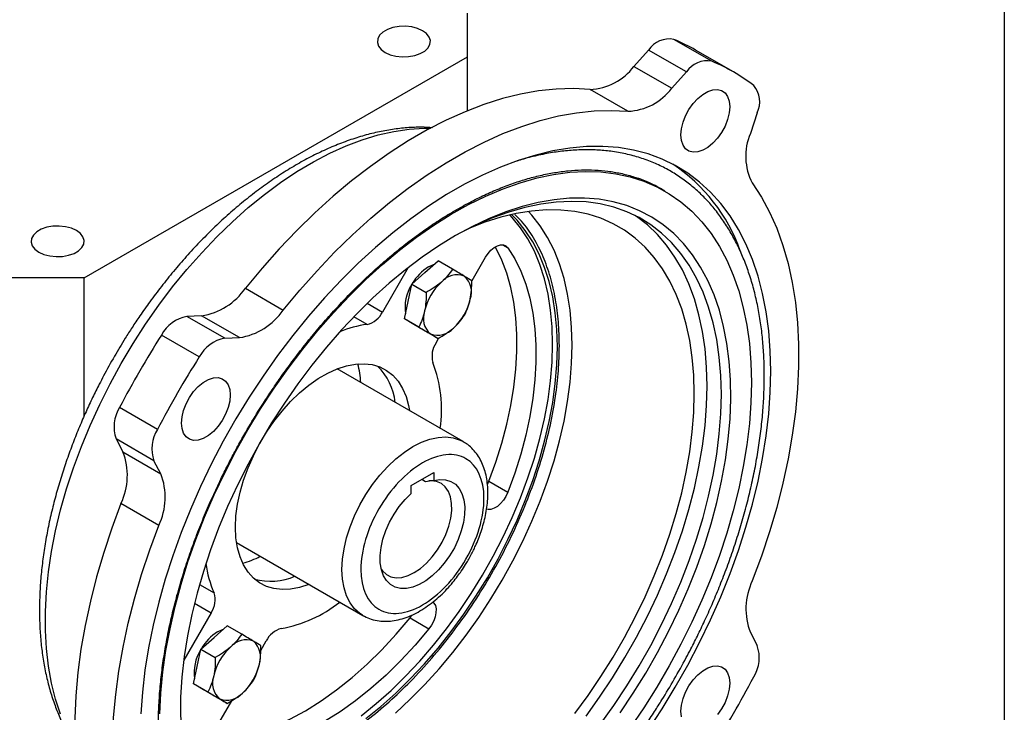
# Model space of a CAD drawing. Header units: inches. Extents: x 1 to 43, y 1 to 33.
# Tile 9 of 10: x 39.1 to 43, y 6.6 to 9.3. Entities that reach past the tile are written whole.
import ezdxf

# ---------------------------------------------------------------- set-up
doc = ezdxf.new("R2010")
doc.units = ezdxf.units.IN
doc.header["$LTSCALE"] = 4
doc.header["$MEASUREMENT"] = 0
doc.layers.add('TEXT', color=140, linetype='Continuous', lineweight=25)

msp = doc.modelspace()

# ---------------------------------------------------------------- linework, layer by layer
for p, q in [((40.8948532, 9.1461028), (40.8948532, 9.3175271)), ((41.8532279, 9.1285274), (41.704754, 9.2142395)), ((41.6050446, 9.1725364), (41.5475287, 9.1083622)), ((41.7535185, 9.0868242), (41.6050446, 9.1725364)), ((41.9382615, 9.0865622), (41.7897877, 9.1722743)), ((39.3915553, 8.2782674), (40.8948532, 9.1461028)), ((40.8948532, 8.9343701), (40.8948532, 9.1461028)), ((41.5475287, 9.1083622), (41.6960025, 9.0226501)), ((41.6960025, 9.0226501), (41.7535185, 9.0868242)), ((41.5243421, 8.932473), (41.3758682, 9.0181851)), ((42.0310221, 8.9265727), (42.004202, 8.8446725)), ((41.6685984, 8.6194414), (41.6518951, 8.629084)), ((41.0327717, 8.4085028), (41.053402, 8.3965932)), ((40.7281409, 8.2996536), (40.7799973, 8.3451379)), ((40.8366664, 8.3124236), (40.7799973, 8.3451379)), ((40.9133802, 8.2688085), (40.9657249, 8.3594722)), ((40.6622902, 8.3188479), (40.5617203, 8.1446556)), ((39.3915553, 8.2782674), (39.0946076, 8.2782674)), ((39.3915553, 7.735402), (39.3915553, 8.2782674)), ((40.6762845, 8.2541693), (40.7281409, 8.2996536)), ((40.0240943, 8.2378227), (40.1725681, 8.1521105)), ((40.6620169, 8.1862995), (40.6762845, 8.2541693)), ((40.6762845, 8.2541693), (40.7329536, 8.221455)), ((40.6477492, 8.1184296), (40.6620169, 8.1862995)), ((40.5020632, 8.179095), (40.5617203, 8.1446556)), ((39.8524338, 8.1298047), (39.7949178, 8.1275724)), ((39.9433917, 8.0418603), (39.7949178, 8.1275724)), ((40.0009077, 8.0440926), (39.8524338, 8.1298047)), ((40.5016123, 8.0957508), (40.4491445, 8.1260398)), ((40.7044183, 8.0857153), (40.6477492, 8.1184296)), ((40.685338, 8.0960441), (40.6477492, 8.1184296)), ((40.6765709, 8.1011006), (40.6855933, 8.0958921)), ((40.7229267, 8.0736585), (40.685338, 8.0960441)), ((40.7795958, 8.0409442), (40.7229267, 8.0736585)), ((39.8436823, 7.9684414), (39.6952084, 8.0541535)), ((39.9433917, 8.0418603), (40.0009077, 8.0440926)), ((40.771694, 8.023401), (40.7829991, 8.0429819)), ((40.8782564, 7.6361478), (40.383517, 7.9217548)), ((39.6796207, 7.6842783), (39.5311468, 7.7699904)), ((39.6658881, 7.5612099), (39.5174142, 7.6469221)), ((39.5174142, 7.6469221), (39.5442344, 7.5959877)), ((39.5442344, 7.5959877), (39.6927082, 7.5102756)), ((39.6927082, 7.5102756), (39.6658881, 7.5612099)), ((40.6743463, 7.4640583), (40.7627346, 7.5150838)), ((40.7627346, 7.5150838), (40.7627346, 7.4839445)), ((40.6743463, 7.432919), (40.6743463, 7.4640583)), ((40.7164128, 7.4883427), (40.7305891, 7.4801589)), ((40.9735926, 7.4679134), (40.979165, 7.4803745)), ((40.979165, 7.4803745), (41.053402, 7.4375184)), ((39.6849833, 7.3075889), (39.5365095, 7.393301)), ((39.9898482, 7.2398265), (40.4845876, 6.9542196)), ((39.8442956, 7.075716), (39.9018704, 7.0424788)), ((39.8248204, 7.0026237), (39.8900093, 6.964991)), ((39.8900093, 6.964991), (39.782597, 6.7789475)), ((40.6698287, 6.9445882), (40.6773969, 6.9549751)), ((39.9013693, 6.8676431), (39.9532256, 6.9131274)), ((40.0098947, 6.8804131), (39.9532256, 6.9131274)), ((40.6698287, 6.9445882), (40.7440656, 6.9017322)), ((42.004202, 6.8872395), (42.0310221, 6.8363051)), ((39.8495129, 6.8221588), (39.9013693, 6.8676431)), ((40.0845585, 6.8170202), (40.1059878, 6.8541369)), ((39.8352452, 6.754289), (39.8495129, 6.8221588)), ((39.8495129, 6.8221588), (39.906182, 6.7894445)), ((39.8209776, 6.6864191), (39.8352452, 6.754289)), ((39.8776467, 6.6537048), (39.8209776, 6.6864191)), ((39.8585663, 6.6640336), (39.8209776, 6.6864191)), ((39.8497993, 6.66909), (39.8588216, 6.6638816)), ((39.8961551, 6.641648), (39.8585663, 6.6640336)), ((39.9528242, 6.6089337), (39.8961551, 6.641648)), ((39.910825, 6.5161048), (39.9705461, 6.6195448))]:
    msp.add_line(p, q)
at = {"flags": 128}
for points in [[(40.5720385, 9.1633122), (40.5918061, 9.1543718), (40.6147056, 9.1484221), (40.6394061, 9.145809), (40.664472, 9.1466843), (40.6884468, 9.1509971), (40.709937, 9.1584968), (40.7276938, 9.1687476), (40.740685, 9.1811536), (40.7481559, 9.194994), (40.7496721, 9.2094643), (40.7451456, 9.2237235), (40.7348394, 9.2369431), (40.7193524, 9.2483547), (40.6995848, 9.2572951), (40.6766854, 9.2632448), (40.6519849, 9.2658579), (40.6269189, 9.2649826), (40.6029441, 9.2606698), (40.5814539, 9.25317), (40.5636972, 9.2429193), (40.5507059, 9.2305133), (40.5432351, 9.2166729), (40.5417189, 9.2022026), (40.5462454, 9.1879434), (40.5565516, 9.1747238), (40.5720385, 9.1633122)], [(41.3758682, 9.0181851), (41.3104112, 9.0215514), (41.2430813, 9.0195882), (41.1740852, 9.0123016), (41.1036345, 8.9997138), (41.0319454, 8.9818636), (40.9592378, 8.9588056), (40.8857347, 8.9306106), (40.8116618, 8.8973652), (40.7372462, 8.8591713), (40.6627163, 8.8161461), (40.5883007, 8.7684216), (40.5142277, 8.7161442), (40.4407247, 8.6594744), (40.3680171, 8.5985859), (40.2963279, 8.5336656), (40.2258772, 8.4649128), (40.1568811, 8.3925382), (40.0895513, 8.316764), (40.0240943, 8.2378227)], [(41.9232018, 8.9499011), (41.9211132, 8.9257477), (41.9149385, 8.9002383), (41.9049477, 8.874488), (41.8915773, 8.8496221), (41.8754118, 8.8267273), (41.8571576, 8.8068043), (41.8376126, 8.7907238), (41.8176309, 8.7791887), (41.7980859, 8.7727029), (41.7798317, 8.7715501), (41.7636662, 8.7757806), (41.7502959, 8.7852094), (41.740305, 8.7994246), (41.7341304, 8.8178048), (41.7320417, 8.8395467), (41.7341304, 8.8637002), (41.740305, 8.8892095), (41.7502959, 8.9149599), (41.7636662, 8.9398258), (41.7798317, 8.9627206), (41.7980859, 8.9826436), (41.8176309, 8.998724), (41.8376126, 9.0102592), (41.8571576, 9.0167449), (41.8754118, 9.0178978), (41.8915773, 9.0136673), (41.9049477, 9.0042384), (41.9149385, 8.9900233), (41.9211132, 8.9716431), (41.9232018, 8.9499011)], [(40.1725681, 8.1521105), (40.2380252, 8.2310519), (40.305355, 8.3068261), (40.3743511, 8.3792006), (40.4448018, 8.4479535), (40.5164909, 8.5128738), (40.5891986, 8.5737622), (40.6627016, 8.6304321), (40.7367746, 8.6827094), (40.8111901, 8.7304339), (40.8857201, 8.7734591), (40.9601357, 8.811653), (41.0342086, 8.8448985), (41.1077116, 8.8730934), (41.1804193, 8.8961514), (41.2521084, 8.9140017), (41.3225591, 8.9265894), (41.3915552, 8.9338761), (41.458885, 8.9358393), (41.5243421, 8.932473)], [(39.2999514, 6.5662451), (39.280252, 6.6256326), (39.2644003, 6.6885187), (39.2524575, 6.7546601), (39.2444698, 6.8238008), (39.2404683, 6.8956734), (39.2404683, 6.9699998), (39.2444698, 7.0464925), (39.2524575, 7.1248556), (39.2644003, 7.2047858), (39.280252, 7.2859739), (39.2999514, 7.3681059), (39.3234223, 7.4508639), (39.3505737, 7.5339279), (39.3813008, 7.6169764), (39.4154845, 7.6996881), (39.4529927, 7.7817431), (39.4936802, 7.8628238), (39.5373896, 7.9426167), (39.5839519, 8.020813), (39.6331869, 8.0971102), (39.684904, 8.171213), (39.7389033, 8.2428349), (39.7949758, 8.3116987), (39.8529045, 8.377538), (39.9124655, 8.4400981), (39.9734281, 8.4991369), (40.0355566, 8.5544261), (40.0986106, 8.6057516), (40.1623462, 8.6529151), (40.2265168, 8.695734), (40.2908741, 8.7340426), (40.3551692, 8.7676927), (40.4191532, 8.7965542), (40.4825787, 8.8205153), (40.5452003, 8.8394835), (40.6067757, 8.8533852), (40.6670666, 8.8621668), (40.7258399, 8.8657942), (40.7494964, 8.8657867)], [(42.0845, 7.9123111), (42.0824842, 7.9926324), (42.0764432, 8.0703643), (42.0663967, 8.1452532), (42.0523776, 8.2170549), (42.0344315, 8.285535), (42.012617, 8.3504703), (41.9870053, 8.411649), (41.9576799, 8.4688715), (41.9247364, 8.5219511), (41.8882823, 8.5707147), (41.8484365, 8.6150033), (41.8053289, 8.6546724), (41.7591002, 8.6895926), (41.7099012, 8.71965), (41.6578924, 8.7447466), (41.6032433, 8.7648005), (41.5461323, 8.7797463), (41.4867456, 8.7895352), (41.4252769, 8.7941353), (41.3619267, 8.7935317), (41.2969017, 8.7877262), (41.230414, 8.7767378), (41.1626804, 8.7606024), (41.0939218, 8.7393726), (41.0243626, 8.7131176), (40.9542297, 8.6819231), (40.8837517, 8.6458908), (40.8131585, 8.6051382), (40.7426805, 8.5597984), (40.6725476, 8.5100191), (40.6029884, 8.4559627), (40.5342298, 8.3978056), (40.4664962, 8.3357375), (40.4000085, 8.2699607), (40.3349835, 8.2006899), (40.2716333, 8.1281511), (40.2101646, 8.0525807), (40.1507779, 7.9742253), (40.0936669, 7.8933406), (40.0390178, 7.8101902), (39.987009, 7.7250455), (39.93781, 7.6381841), (39.8915813, 7.5498894), (39.8484738, 7.4604494), (39.8086279, 7.3701558), (39.7721738, 7.2793032), (39.7392303, 7.1881878), (39.7099049, 7.0971069), (39.6842932, 7.0063576), (39.6624787, 6.9162358), (39.6445326, 6.8270355), (39.6305135, 6.7390478), (39.620467, 6.6525595), (39.614426, 6.5678528)], [(39.689003, 6.5687421), (39.6929998, 6.6495581), (39.7009798, 6.7322673), (39.7129154, 6.8165846), (39.7287653, 6.9022193), (39.7484751, 6.9888762), (39.7719768, 7.0762567), (39.7991893, 7.1640594), (39.8300188, 7.2519817), (39.8643591, 7.3397206), (39.9020918, 7.4269735), (39.9430868, 7.5134397), (39.9872028, 7.5988212), (40.0342876, 7.6828235), (40.0841791, 7.7651572), (40.1367053, 7.8455384), (40.1916849, 7.9236899), (40.2489286, 7.9993425), (40.308239, 8.0722353), (40.3694116, 8.1421171), (40.4322356, 8.2087469), (40.4964944, 8.271895), (40.5619664, 8.3313439), (40.6284261, 8.3868884), (40.6956442, 8.4383373), (40.7633891, 8.485513), (40.8314272, 8.528253), (40.8995241, 8.56641), (40.9674448, 8.5998524), (41.0349555, 8.628465), (41.1018232, 8.652149), (41.1678175, 8.6708229), (41.2327108, 8.6844223), (41.2962796, 8.6929003), (41.3583046, 8.6962277), (41.4185721, 8.6943929), (41.4768743, 8.6874025), (41.5330101, 8.6752803), (41.5867862, 8.6580683), (41.6380171, 8.6358257), (41.6865262, 8.6086292), (41.7321463, 8.5765727), (41.7747201, 8.5397665), (41.8141009, 8.4983376), (41.850153, 8.4524287), (41.8827519, 8.4021982), (41.9117855, 8.3478192), (41.9371535, 8.2894791), (41.9587685, 8.2273791), (41.9765561, 8.1617333), (41.9904548, 8.0927678), (42.0004169, 8.0207205), (42.0064079, 7.9458397), (42.0084072, 7.8683836)], [(42.0119269, 8.6509048), (42.0475652, 8.595891), (42.0795246, 8.5365907), (42.1077069, 8.4731859), (42.1320258, 8.405871), (42.1524066, 8.3348527), (42.1687868, 8.2603487), (42.1811161, 8.1825876), (42.1893567, 8.1018081), (42.1934834, 8.018258), (42.1934834, 7.9321936), (42.1893567, 7.843879), (42.1811161, 7.7535851), (42.1687868, 7.6615889), (42.1524066, 7.5681727), (42.1320258, 7.4736232), (42.1077069, 7.3782303), (42.0795246, 7.2822868), (42.0475652, 7.1860871), (42.0119269, 7.0899262)], [(41.890556, 7.8217776), (41.8885443, 7.8960168), (41.8825168, 7.9676516), (41.8724963, 8.0364104), (41.8585209, 8.1020324), (41.8406435, 8.1642685), (41.818932, 8.2228828), (41.7934688, 8.2776529), (41.7643504, 8.328371), (41.7316873, 8.3748447), (41.6956034, 8.4168977), (41.6562356, 8.4543706), (41.6137332, 8.4871212), (41.5682574, 8.5150252), (41.5199808, 8.5379767), (41.4690864, 8.5558888), (41.4157674, 8.5686935), (41.360226, 8.5763422), (41.3026728, 8.5788059), (41.2433262, 8.5760752), (41.1824114, 8.5681605), (41.1201593, 8.5550919), (41.0568062, 8.5369188), (40.9925923, 8.5137103), (40.9277612, 8.4855544), (40.862559, 8.4525579), (40.8389614, 8.4394714)], [(41.4934091, 6.5718618), (41.5449618, 6.6488852), (41.5939234, 6.7279542), (41.6401118, 6.8087745), (41.6833552, 6.8910456), (41.7234927, 6.9744615), (41.760375, 7.0587117), (41.7938649, 7.1434829), (41.8238379, 7.2284597), (41.8501823, 7.3133261), (41.8728003, 7.3977662), (41.8916076, 7.481466), (41.9065343, 7.5641141), (41.9175249, 7.6454031), (41.9245385, 7.7250305), (41.927549, 7.8027001), (41.9265452, 7.8781231), (41.9215308, 7.9510187), (41.9125245, 8.0211159), (41.8995598, 8.0881539), (41.882685, 8.1518832), (41.8619627, 8.2120669), (41.8374701, 8.268481), (41.8092983, 8.3209156), (41.7775521, 8.3691758), (41.7423496, 8.4130819), (41.7038218, 8.4524706), (41.6621119, 8.4871955), (41.6173752, 8.5171272), (41.5697781, 8.5421546), (41.5194975, 8.5621844), (41.4667207, 8.5771422), (41.4116439, 8.5869723), (41.3544719, 8.5916382), (41.2954176, 8.5911224), (41.2347005, 8.585427), (41.1725466, 8.574573), (41.109187, 8.558601), (41.0448575, 8.5375702), (40.9797973, 8.5115589), (40.9142486, 8.480664), (40.8484551, 8.4450003)], [(41.3155521, 6.5690994), (41.3680446, 6.6405975), (41.4181936, 6.7144675), (41.465801, 6.790418), (41.5106791, 6.8681491), (41.5526507, 6.9473541), (41.5915502, 7.0277204), (41.627224, 7.1089309), (41.6595315, 7.190665), (41.688345, 7.2726002), (41.7135508, 7.354413), (41.7350496, 7.4357807), (41.7527563, 7.5163822), (41.7666013, 7.5958992), (41.7765297, 7.674018), (41.7825025, 7.7504304), (41.7844961, 7.8248346), (41.7825025, 7.8969372), (41.7765297, 7.9664535), (41.7666013, 8.0331091), (41.7527563, 8.0966412), (41.7350496, 8.1567988), (41.7135508, 8.2133445), (41.688345, 8.2660554), (41.6595315, 8.3147232), (41.627224, 8.3591559), (41.5915502, 8.3991782), (41.5526507, 8.4346321), (41.5106791, 8.4653777), (41.465801, 8.4912937), (41.4181936, 8.5122778), (41.3680446, 8.5282471), (41.3155521, 8.5391387), (41.2609233, 8.5449096), (41.2043736, 8.5455369), (41.1461263, 8.5410183), (41.0864112, 8.5313714), (41.0254641, 8.5166345), (40.9635254, 8.4968657), (40.9008396, 8.472143), (40.8948532, 8.4695395)], [(41.3055714, 8.0149128), (41.3035686, 8.0844062), (41.2975686, 8.1512896), (41.2875971, 8.2152766), (41.2736969, 8.2760931), (41.2559275, 8.3334787), (41.2343649, 8.3871878), (41.2091015, 8.4369902), (41.1802455, 8.4826728), (41.1479204, 8.52404), (41.1339434, 8.5394503)], [(41.2289194, 8.0183798), (41.2269093, 8.0866456), (41.220888, 8.1522857), (41.2108825, 8.215007), (41.1969373, 8.2745292), (41.1791148, 8.3305867), (41.1574945, 8.3829289), (41.1321731, 8.4313222), (41.1032637, 8.4755504), (41.0708952, 8.515416), (41.0611582, 8.5258481)], [(41.2474786, 8.0076658), (41.2454685, 8.0759316), (41.2394473, 8.1415717), (41.2294417, 8.2042929), (41.2154965, 8.2638152), (41.197674, 8.3198726), (41.1760538, 8.3722149), (41.1507324, 8.4206082), (41.1218229, 8.4648364), (41.0894545, 8.504702), (41.0675329, 8.5273212)], [(41.8348783, 7.8539197), (41.8328666, 7.9281588), (41.8268391, 7.9997937), (41.8168186, 8.0685525), (41.8028432, 8.1341744), (41.7849658, 8.1964106), (41.7632543, 8.2550249), (41.7377911, 8.3097949), (41.7086727, 8.360513), (41.6760096, 8.4069867), (41.6399257, 8.4490398), (41.6005579, 8.4865127), (41.5580555, 8.5192632), (41.5514793, 8.5237208)], [(39.2144306, 8.3795818), (39.2341982, 8.3706414), (39.2570977, 8.3646918), (39.2817982, 8.3620787), (39.3068641, 8.362954), (39.3308389, 8.3672668), (39.3523291, 8.3747665), (39.3700859, 8.3850172), (39.3830771, 8.3974233), (39.390548, 8.4112636), (39.3920642, 8.4257339), (39.3875377, 8.4399932), (39.3772315, 8.4532127), (39.3617445, 8.4646243), (39.3419769, 8.4735648), (39.3190775, 8.4795144), (39.294377, 8.4821275), (39.269311, 8.4812522), (39.2453362, 8.4769394), (39.223846, 8.4694397), (39.2060893, 8.4591889), (39.193098, 8.4467829), (39.1856272, 8.4329426), (39.184111, 8.4184723), (39.1886375, 8.404213), (39.1989437, 8.3909934), (39.2144306, 8.3795818)], [(40.8484551, 8.4450003), (40.7826616, 8.4047004), (40.7171129, 8.3599144), (40.6520527, 8.3108088), (40.5877232, 8.2575663), (40.5243636, 8.200385), (40.4622097, 8.1394775), (40.4014926, 8.0750705), (40.3424383, 8.0074036), (40.2852663, 7.9367284), (40.2301895, 7.8633079), (40.1774127, 7.7874153), (40.1271321, 7.7093328), (40.079535, 7.629351), (40.0347983, 7.5477673), (39.9930884, 7.4648853), (39.9545606, 7.3810132), (39.9193581, 7.2964632), (39.8876119, 7.2115497), (39.8594401, 7.1265886), (39.8349475, 7.0418959), (39.8142252, 6.9577869), (39.7973504, 6.8745742), (39.7843857, 6.7925675), (39.7753794, 6.7120719), (39.770365, 6.6333868), (39.7693612, 6.5568048)], [(40.9657249, 8.3594722), (40.9757122, 8.3743873), (40.9872401, 8.3873285), (40.999704, 8.3976173), (41.0124506, 8.4047143), (41.0248115, 8.4082474), (41.0361387, 8.4080314), (41.0458384, 8.4040775), (41.053402, 8.3965932)], [(40.979165, 7.4803745), (41.0062126, 7.5551555), (41.0296427, 7.6298713), (41.0493426, 7.7041623), (41.0652176, 7.7776709), (41.0771911, 7.8500435), (41.0852056, 7.9209317), (41.0892226, 7.9899944), (41.0892226, 8.0568991), (41.0852056, 8.1213239), (41.0771911, 8.1829587), (41.0652176, 8.2415069), (41.0493426, 8.2966868), (41.0296427, 8.3482328), (41.0062126, 8.3958967), (41.0037755, 8.4002518)], [(41.053402, 8.3965932), (41.0804495, 8.3530406), (41.1038796, 8.3053767), (41.1235796, 8.2538307), (41.1394545, 8.1986509), (41.1514281, 8.1401026), (41.1594426, 8.0784678), (41.1634595, 8.014043), (41.1634595, 7.9471383), (41.1594426, 7.8780757), (41.1514281, 7.8071875), (41.1394545, 7.7348149), (41.1235796, 7.6613062), (41.1038796, 7.5870152), (41.0804495, 7.5122994), (41.053402, 7.4375184)], [(40.7421824, 8.3219128), (40.7614758, 8.330709), (40.7646811, 8.3317038)], [(40.6765709, 8.1011006), (40.6732214, 8.1032425), (40.6730666, 8.1033522)], [(40.4785134, 6.5602301), (40.5374632, 6.6080975), (40.595481, 6.6599428), (40.6523077, 6.7155344), (40.7076896, 6.774624), (40.7613792, 6.8369478), (40.8131368, 6.9022273), (40.8627312, 6.9701711), (40.9099409, 7.0404756), (40.9545551, 7.1128268), (40.9963745, 7.1869017), (41.0352124, 7.2623694), (41.0708952, 7.3388928), (41.1032637, 7.4161302), (41.1321731, 7.4937366), (41.1574945, 7.5713654), (41.1791148, 7.6486698), (41.1969373, 7.7253047), (41.2108825, 7.8009277), (41.220888, 7.8752012), (41.2269093, 7.9477933), (41.2289194, 8.0183798)], [(40.4970727, 6.5495161), (40.5560224, 6.5973835), (40.6140402, 6.6492288), (40.6708669, 6.7048204), (40.7262488, 6.76391), (40.7799384, 6.8262338), (40.831696, 6.8915133), (40.8812904, 6.959457), (40.9285002, 7.0297616), (40.9731144, 7.1021128), (41.0149338, 7.1761877), (41.0537716, 7.2516554), (41.0894545, 7.3281788), (41.1218229, 7.4054162), (41.1507324, 7.4830226), (41.1760538, 7.5606514), (41.197674, 7.6379558), (41.2154965, 7.7145907), (41.2294417, 7.7902137), (41.2394473, 7.8644871), (41.2454685, 7.9370793), (41.2474786, 8.0076658)], [(40.6122367, 6.5712483), (40.6708147, 6.6255841), (40.7281052, 6.6835569), (40.7838627, 6.7449182), (40.8378485, 6.8094054), (40.8898314, 6.8767423), (40.9395889, 6.9466406), (40.9869079, 7.018801), (41.0315857, 7.0929144), (41.073431, 7.1686634), (41.1122647, 7.2457238), (41.1479204, 7.3237655), (41.1802455, 7.4024544), (41.2091015, 7.4814534), (41.2343649, 7.5604244), (41.2559275, 7.6390291), (41.2736969, 7.7169309), (41.2875971, 7.7937962), (41.2975686, 7.869296), (41.3035686, 7.9431069), (41.3055714, 8.0149128)], [(40.2740761, 7.0757452), (40.2732494, 7.0754233), (40.2369418, 7.0636921), (40.2017112, 7.0570616), (40.1679705, 7.0556095), (40.1361153, 7.0593528), (40.1065192, 7.0682477), (40.0795291, 7.0821897), (40.0554614, 7.1010156), (40.0345983, 7.1245046), (40.0171844, 7.1523812), (40.0034238, 7.1843187), (39.993478, 7.2199426), (39.9874635, 7.2588352), (39.9854508, 7.3005407), (39.9874635, 7.34457), (39.993478, 7.3904068), (40.0034238, 7.437514), (40.0171844, 7.485339), (40.0345983, 7.5333213), (40.0554614, 7.5808983), (40.0795291, 7.6275121), (40.1065192, 7.6726164), (40.1361153, 7.7156822), (40.1679705, 7.7562047), (40.2017112, 7.7937087), (40.2369418, 7.8277547), (40.2732494, 7.8579433), (40.3102082, 7.8839208), (40.3473849, 7.9053824), (40.3843437, 7.9220767), (40.4206513, 7.9338079), (40.455882, 7.9404384), (40.4896227, 7.9418905), (40.5214778, 7.9381472), (40.5510739, 7.9292524), (40.5780641, 7.9153103), (40.6021318, 7.8964844), (40.6229949, 7.8729955), (40.6404088, 7.8451188), (40.6541693, 7.8131813), (40.6641152, 7.7775574), (40.6677449, 7.7576735)], [(39.9648685, 7.8193794), (39.9627798, 7.7952259), (39.9566052, 7.7697166), (39.9466143, 7.7439662), (39.933244, 7.7191003), (39.9170785, 7.6962055), (39.8988243, 7.6762825), (39.8792793, 7.6602021), (39.8592976, 7.6486669), (39.8397526, 7.6421812), (39.8214984, 7.6410283), (39.8053329, 7.6452588), (39.7919625, 7.6546877), (39.7819717, 7.6689028), (39.775797, 7.687283), (39.7737084, 7.709025), (39.775797, 7.7331784), (39.7819717, 7.7586878), (39.7919625, 7.7844381), (39.8053329, 7.809304), (39.8214984, 7.8321988), (39.8397526, 7.8521218), (39.8592976, 7.8682023), (39.8792793, 7.8797374), (39.8988243, 7.8862232), (39.9170785, 7.887376), (39.933244, 7.8831455), (39.9466143, 7.8737167), (39.9566052, 7.8595015), (39.9627798, 7.8411213), (39.9648685, 7.8193794)], [(41.6032433, 6.5041745), (41.6578924, 6.5873248), (41.7099012, 6.6724696), (41.7591002, 6.7593309), (41.8053289, 6.8476256), (41.8484365, 6.9370656), (41.8882823, 7.0273592), (41.9247364, 7.1182119), (41.9576799, 7.2093272), (41.9870053, 7.3004081), (42.012617, 7.3911575), (42.0344315, 7.4812793), (42.0523776, 7.5704795), (42.0663967, 7.6584673), (42.0764432, 7.7449555), (42.0824842, 7.8296622), (42.0845, 7.9123111)], [(41.3600897, 6.5588245), (41.4134087, 6.63319), (41.4643031, 6.7098635), (41.5125797, 6.7885541), (41.5580555, 6.8689633), (41.6005579, 6.9507861), (41.6399257, 7.0337121), (41.6760096, 7.1174267), (41.7086727, 7.2016124), (41.7377911, 7.2859499), (41.7632543, 7.3701192), (41.7849658, 7.453801), (41.8028432, 7.5366779), (41.8168186, 7.6184355), (41.8268391, 7.6987637), (41.8328666, 7.7773578), (41.8348783, 7.8539197)], [(42.0084072, 7.8683836), (42.0064079, 7.7886191), (42.0004169, 7.7068213), (41.9904548, 7.6232721), (41.9765561, 7.5382594), (41.9587685, 7.4520765), (41.9371535, 7.3650203), (41.9117855, 7.2773909), (41.8827519, 7.1894905), (41.850153, 7.101622), (41.8141009, 7.0140884), (41.7747201, 6.9271914), (41.7321463, 6.8412305), (41.6865262, 6.7565021), (41.6380171, 6.6732982), (41.5867862, 6.5919057), (41.5330101, 6.5126052)], [(41.4157674, 6.5266824), (41.4690864, 6.6010479), (41.5199808, 6.6777214), (41.5682574, 6.756412), (41.6137332, 6.8368212), (41.6562356, 6.918644), (41.6956034, 7.00157), (41.7316873, 7.0852846), (41.7643504, 7.1694704), (41.7934688, 7.2538078), (41.818932, 7.3379771), (41.8406435, 7.4216589), (41.8585209, 7.5045358), (41.8724963, 7.5862935), (41.8825168, 7.6666217), (41.8885443, 7.7452158), (41.890556, 7.8217776)], [(40.483383, 6.9549235), (40.4730452, 6.9617144), (40.4523128, 6.9803044), (40.4349212, 7.003486), (40.4211242, 7.0309212), (40.411123, 7.0622099), (40.4050633, 7.0968959), (40.4030335, 7.1344734), (40.4050633, 7.1743944), (40.411123, 7.2160768), (40.4211242, 7.2589128), (40.4349212, 7.3022777), (40.4523128, 7.3455391), (40.4730452, 7.3880662), (40.4968163, 7.4292389), (40.5232793, 7.4684567), (40.5520484, 7.5051479), (40.5827041, 7.5387773), (40.6147993, 7.5688545), (40.647866, 7.5949411), (40.681422, 7.6166564), (40.714978, 7.633684), (40.7480447, 7.6457755), (40.7801399, 7.6527546), (40.8107956, 7.6545195), (40.8395647, 7.6510444), (40.8660277, 7.6423801), (40.8780616, 7.63626)], [(40.7627346, 7.4839445), (40.7869307, 7.4878009), (40.8094819, 7.4865091), (40.8298458, 7.4801003), (40.8475326, 7.4687285), (40.8621169, 7.4526672), (40.873248, 7.4323029), (40.8806581, 7.4081252), (40.8841689, 7.3807156), (40.8836961, 7.3507335), (40.879251, 7.3189), (40.8709406, 7.2859806), (40.8589646, 7.2527672), (40.8436112, 7.2200586), (40.8252497, 7.1886415), (40.8043216, 7.1592716), (40.7813303, 7.1326552), (40.7568288, 7.1094325), (40.7314064, 7.0901621), (40.7056745, 7.0753074), (40.6802522, 7.0652258), (40.6557507, 7.0601596), (40.6327594, 7.0602309), (40.6118313, 7.0654377), (40.5934697, 7.075655), (40.5781163, 7.0906369), (40.5661404, 7.1100232), (40.5578299, 7.1333475), (40.5533848, 7.1600489), (40.552912, 7.1894851), (40.5564229, 7.2209482), (40.5638329, 7.2536814), (40.574964, 7.2868974), (40.5895483, 7.3197973), (40.6072351, 7.3515899), (40.627599, 7.3815104), (40.6501502, 7.4088392), (40.6743463, 7.432919)], [(40.5572115, 7.1358651), (40.5622926, 7.1289142), (40.5772155, 7.1149989), (40.5951719, 7.1060103), (40.615663, 7.1021981), (40.6381194, 7.1036682), (40.6619171, 7.1103799), (40.6863949, 7.1221466), (40.7108728, 7.1386414), (40.7346705, 7.159406), (40.7571269, 7.1838634), (40.777618, 7.2113341), (40.7955744, 7.2410548), (40.8104973, 7.2721997), (40.8219719, 7.3039035), (40.8296796, 7.3352852), (40.8334061, 7.3654729), (40.8330478, 7.3936279), (40.8286148, 7.4189678), (40.8202302, 7.4407886), (40.8081269, 7.4584839), (40.7926413, 7.4715622), (40.7742037, 7.4796601), (40.7533262, 7.4825524), (40.7437576, 7.4821719)], [(41.053402, 7.4375184), (41.0458384, 7.4213013), (41.0361387, 7.4061485), (41.0248115, 7.3928543), (41.0124506, 7.3821158), (40.999704, 7.3744959), (40.9872401, 7.3703942), (40.9757122, 7.3700256), (40.9698966, 7.3714642)], [(39.5365095, 7.393301), (39.5008711, 7.2971401), (39.4689118, 7.2009403), (39.4407294, 7.1049968), (39.4164105, 7.009604), (39.3960297, 6.9150544), (39.3796495, 6.8216383), (39.3673202, 6.7296421), (39.3590796, 6.6393482), (39.354953, 6.5510336), (39.354953, 6.4649692), (39.3590796, 6.381419), (39.3673202, 6.3006396), (39.3796495, 6.2228785), (39.3960297, 6.1483745), (39.4164105, 6.0773561), (39.4407294, 6.0100413), (39.4689118, 5.9466364), (39.5008711, 5.8873362), (39.5365095, 5.8323224)], [(39.6849833, 5.7466103), (39.649345, 5.801624), (39.6173856, 5.8609243), (39.5892033, 5.9243291), (39.5648844, 5.991644), (39.5445036, 6.0626624), (39.5281234, 6.1371664), (39.5157941, 6.2149274), (39.5075535, 6.2957069), (39.5034268, 6.379257), (39.5034268, 6.4653214), (39.5075535, 6.5536361), (39.5157941, 6.64393), (39.5281234, 6.7359261), (39.5445036, 6.8293423), (39.5648844, 6.9238919), (39.5892033, 7.0192847), (39.6173856, 7.1152282), (39.649345, 7.211428), (39.6849833, 7.3075889)], [(40.7594352, 7.0071553), (40.7636744, 7.0027653), (40.7691182, 6.992596), (40.7717971, 6.9797497), (40.7715707, 6.9648997), (40.7684509, 6.9488247), (40.7626011, 6.9323674), (40.7543281, 6.9163907), (40.7440656, 6.9017322)], [(39.8945534, 6.4635617), (39.9035425, 6.4638678), (39.9600601, 6.4691262), (40.0181634, 6.4801598), (40.0775398, 6.4969091), (40.1378694, 6.519284), (40.1988273, 6.547164), (40.2600853, 6.5803988), (40.3213136, 6.6188097), (40.3821825, 6.6621896), (40.4423641, 6.7103051), (40.5015344, 6.7628971), (40.5593747, 6.8196822), (40.6155737, 6.8803549), (40.6698287, 6.9445882)], [(39.9154107, 6.8899023), (39.9347042, 6.8986985), (39.9379095, 6.8996933)], [(40.7440656, 6.9017322), (40.6898107, 6.8374988), (40.6336117, 6.7768262), (40.5757713, 6.720041), (40.516601, 6.667449), (40.4564194, 6.6193336), (40.3955506, 6.5759536), (40.3343223, 6.5375428), (40.2730642, 6.5043079), (40.2121063, 6.4764279), (40.1517767, 6.4540531), (40.0924004, 6.4373037), (40.034297, 6.4262701), (39.9777794, 6.4210117), (39.9231521, 6.4215567)], [(41.7341304, 6.5563938), (41.7320417, 6.5781357), (41.7341304, 6.6022891), (41.740305, 6.6277985), (41.7502959, 6.6535488), (41.7636662, 6.6784147), (41.7798317, 6.7013095), (41.7980859, 6.7212325), (41.8176309, 6.737313), (41.8376126, 6.7488482), (41.8571576, 6.7553339), (41.8754118, 6.7564867), (41.8915773, 6.7522562), (41.9049477, 6.7428274), (41.9149385, 6.7286122), (41.9211132, 6.710232), (41.9232018, 6.6884901)], [(41.9232018, 6.6884901), (41.9211132, 6.6643366), (41.9149385, 6.6388273), (41.9049477, 6.6130769), (41.8915773, 6.588211), (41.8754118, 6.5653162)], [(39.8497993, 6.66909), (39.8464498, 6.671232), (39.8462949, 6.6713417)], [(39.7692759, 6.5865211), (39.7712474, 6.5229263)]]:
    msp.add_lwpolyline(points, dxfattribs=at)
for centre, radius, start, end in [((41.6863589, 9.1181702), 0.0978146, 79.1603496, 146.2335903), ((41.424731, 8.5396972), 0.7303562, 60.0109969, 67.4551732), ((41.8348328, 9.0324581), 0.0978146, 79.1603496, 146.2335903), ((41.5737515, 8.4551433), 0.7290769, 52.5292992, 67.459949), ((41.3669755, 9.2435876), 0.2255778, 272.2592799, 323.1685976), ((41.5154494, 9.1578755), 0.2255778, 272.2592799, 323.1685976), ((41.9432601, 8.9698176), 0.097838, 333.7681277, 40.8300353), ((42.2116384, 8.7559045), 0.2256316, 156.8325251, 207.7334625), ((41.3205267, 8.1563266), 0.6835758, 19.5132371, 56.2959596), ((41.3756666, 8.1500097), 0.5530048, 60.0327658, 70.1322215), ((40.8424916, 8.1613947), 0.1892829, 122.001627, 149.9035066), ((40.9373309, 8.1020544), 0.2154881, 132.0153793, 167.4711703), ((40.8542269, 8.2101748), 0.0802409, 69.3356239, 139.6243545), ((40.8287161, 8.2232042), 0.0821429, 339.9170179, 49.0585616), ((39.8129345, 8.3829855), 0.2562434, 278.8673559, 325.4932262), ((40.8180329, 8.1620625), 0.1678989, 148.0203313, 188.235908), ((40.6955078, 8.241744), 0.2154881, 312.0153793, 347.4711703), ((39.9614084, 8.2972734), 0.2562434, 278.8673559, 325.4932262), ((40.8041225, 8.1205941), 0.0821429, 159.9170179, 229.0585616), ((39.8210002, 7.9877337), 0.1422503, 100.5652469, 152.1653027), ((40.4791236, 8.1847824), 0.0918279, 284.1759555, 334.088797), ((40.5526978, 7.6905925), 0.4083662, 97.186371, 112.8480335), ((40.7786118, 8.1336236), 0.0802409, 249.3356239, 319.6243545), ((42.8759875, 6.0282878), 3.7711388, 147.5065869, 152.493413), ((39.969474, 7.9020216), 0.1422503, 100.5652469, 152.1653027), ((40.8477583, 7.9719266), 0.0918443, 145.912943, 195.819576), ((43.0244614, 5.9425757), 3.7711388, 147.5065869, 152.493413), ((40.0922882, 7.848357), 0.3847563, 2.9344109, 13.9909363), ((40.3817287, 7.7654666), 0.2316219, 6.0342882, 46.1743096), ((40.2770737, 7.762384), 0.5164045, 351.7386758, 20.9337249), ((39.6515899, 7.6942505), 0.1422782, 147.8364861, 199.4295082), ((39.8000638, 7.6085383), 0.1422782, 147.8364861, 199.4295082), ((39.3051613, 7.5036088), 0.2563002, 334.5079848, 21.1267498), ((39.4536352, 7.4178967), 0.2563002, 334.5079848, 21.1267498), ((39.9077839, 7.5286966), 0.3847214, 286.0139363, 297.0714696), ((40.2644646, 7.2065329), 0.3979803, 186.998837, 204.3441596), ((40.1238484, 7.3260979), 0.2378142, 254.3751989, 293.4269564), ((42.243275, 6.9796183), 0.2563002, 154.5079848, 201.1267498), ((39.8151744, 7.0160976), 0.090621, 325.6698398, 16.9247186), ((40.0700004, 7.4201792), 0.5259293, 280.4078999, 308.0907288), ((40.01572, 6.7293842), 0.1892829, 122.001627, 149.9035066), ((40.1895284, 6.8131269), 0.0930636, 105.2740436, 153.8536277), ((40.0274552, 6.7781643), 0.0802409, 69.3356239, 139.6243545), ((40.0019445, 6.7911937), 0.0821429, 339.9170179, 49.0585616), ((41.8968464, 6.7889767), 0.1422782, 327.8364861, 19.4295082), ((39.9912613, 6.730052), 0.1678989, 148.0203313, 188.235908), ((40.1105592, 6.6700439), 0.2154881, 132.0153793, 167.4711703), ((39.8687361, 6.8097335), 0.2154881, 312.0153793, 347.4711703), ((39.9773509, 6.6885836), 0.0821429, 159.9170179, 229.0585616), ((38.6724488, 8.4549394), 3.7711388, 327.5065869, 332.493413), ((39.9518401, 6.7016131), 0.0802409, 249.3356239, 319.6243545)]:
    msp.add_arc(centre, radius, start, end)
for points, knots in [([(40.7575939, 8.8678182), (40.743409, 8.8686129), (40.7107485, 8.8704425), (40.6583927, 8.8681222), (40.6007977, 8.8617712), (40.5422355, 8.8509201), (40.4829791, 8.8357934), (40.4232494, 8.8164159), (40.3632745, 8.7929006), (40.3032671, 8.7653642), (40.243432, 8.7339449), (40.1839617, 8.6987921), (40.1250377, 8.660065), (40.0668306, 8.617928), (40.0095077, 8.5725554), (39.9532383, 8.5241353), (39.8981989, 8.4728762), (39.8445811, 8.4190205), (39.7926082, 8.3628704), (39.742576, 8.3048527), (39.6949696, 8.2457023), (39.6509291, 8.1871815), (39.6128675, 8.1332854), (39.5807048, 8.0851674), (39.5471995, 8.0326138), (39.5093061, 7.9694527), (39.475996, 7.9092619), (39.447798, 7.8550975), (39.4246644, 7.8084534), (39.3985633, 7.7523391), (39.3728483, 7.6929697), (39.3478471, 7.6304239), (39.3241796, 7.565646), (39.3022512, 7.4992338), (39.2823773, 7.4316902), (39.2648037, 7.363435), (39.2497261, 7.2948307), (39.2373031, 7.2261982), (39.2276655, 7.1578266), (39.2209225, 7.0899808), (39.2171665, 7.0229071), (39.2164767, 6.9568368), (39.2189211, 6.8919924), (39.2245583, 6.828593), (39.2334357, 6.766854), (39.2455938, 6.706992), (39.2610496, 6.6492095), (39.2798534, 6.5937535), (39.30187, 6.5407065), (39.3275876, 6.4907574), (39.3460879, 6.4581938), (39.3569069, 6.4432338), (39.3570661, 6.4430137)], [0, 0, 0, 0, 0.016508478, 0.038010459, 0.059702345, 0.081556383, 0.103537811, 0.125609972, 0.147738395, 0.169893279, 0.192050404, 0.214186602, 0.23628777, 0.258344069, 0.28034655, 0.302285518, 0.324148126, 0.345914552, 0.367550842, 0.388993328, 0.410108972, 0.430571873, 0.44932641, 0.464163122, 0.47782677, 0.500108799, 0.5240676, 0.533770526, 0.549867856, 0.566562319, 0.584451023, 0.603096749, 0.622324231, 0.641994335, 0.662009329, 0.682297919, 0.70280736, 0.723498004, 0.744339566, 0.765308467, 0.786385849, 0.807556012, 0.828805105, 0.850118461, 0.871478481, 0.892869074, 0.914272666, 0.935670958, 0.95704656, 0.978385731, 0.999681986, 1, 1, 1, 1]), ([(39.6446555, 6.1891691), (39.6478058, 6.1768912), (39.6561108, 6.144524), (39.6729938, 6.0948731), (39.6949499, 6.0400633), (39.7201008, 5.9880929), (39.7482774, 5.93897), (39.7795241, 5.8928763), (39.8138306, 5.8499495), (39.8512055, 5.8103448), (39.891657, 5.7742229), (39.9351975, 5.7417576), (39.9818387, 5.7131388), (40.0315823, 5.6885782), (40.0844128, 5.6683069), (40.1402885, 5.6525697), (40.197033, 5.6420101), (40.2540228, 5.6362802), (40.3106429, 5.6349329), (40.3686173, 5.6377843), (40.4277782, 5.6448244), (40.4879564, 5.6560281), (40.5489815, 5.6713557), (40.6106841, 5.6907539), (40.6728956, 5.7141575), (40.7354493, 5.7414901), (40.7981786, 5.7726642), (40.8609182, 5.8075824), (40.9235034, 5.8461372), (40.9857712, 5.8882116), (41.0475578, 5.9336779), (41.1086982, 5.9823967), (41.1690249, 6.0342142), (41.228366, 6.0889596), (41.2865417, 6.1464382), (41.3433566, 6.2064192), (41.398584, 6.2686099), (41.4519273, 6.3325932), (41.5029087, 6.3976511), (41.5504459, 6.4621033), (41.5920391, 6.5218557), (41.6271755, 6.5749604), (41.6645885, 6.6339982), (41.7066901, 6.7042992), (41.7440245, 6.7715049), (41.7750851, 6.8305925), (41.8005371, 6.8811538), (41.8294364, 6.9419305), (41.8581226, 7.0061717), (41.8862844, 7.0738162), (41.9132728, 7.1438644), (41.9386681, 7.2156889), (41.9621448, 7.2887636), (41.9834514, 7.3626508), (42.0023894, 7.4369727), (42.0188009, 7.5113954), (42.032559, 7.5856181), (42.0435616, 7.6593658), (42.051727, 7.7323844), (42.0569903, 7.8044373), (42.0593007, 7.8753034), (42.0586192, 7.9447747), (42.0549169, 8.0126553), (42.0481733, 8.078759), (42.0383747, 8.142909), (42.0255134, 8.2049373), (42.0095859, 8.2646837), (41.9905915, 8.3219941), (41.9685317, 8.376719), (41.9434087, 8.4287122), (41.9152246, 8.477829), (41.8839799, 8.5239243), (41.8496729, 8.5668507), (41.8122981, 8.6064555), (41.7718465, 8.6425774), (41.7283061, 8.6750427), (41.6816649, 8.7036615), (41.6319213, 8.728222), (41.5790908, 8.7484934), (41.5232151, 8.7642305), (41.4664706, 8.7747904), (41.4094807, 8.7805193), (41.3528611, 8.7818704), (41.2948847, 8.779005), (41.2357313, 8.7720171), (41.1755252, 8.7606178), (41.1266505, 8.7489077), (41.0976919, 8.7395767), (41.089309, 8.7368756)], [0, 0, 0, 0, 0.007259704, 0.019138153, 0.03104634, 0.042988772, 0.05497178, 0.067003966, 0.079096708, 0.091264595, 0.103525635, 0.115901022, 0.128414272, 0.14108962, 0.153946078, 0.167000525, 0.180264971, 0.192319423, 0.204402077, 0.21650951, 0.228637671, 0.240781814, 0.252937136, 0.265099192, 0.277264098, 0.289428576, 0.301589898, 0.313745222, 0.325892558, 0.338030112, 0.350155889, 0.362267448, 0.374361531, 0.386433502, 0.398476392, 0.410479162, 0.422423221, 0.434274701, 0.445964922, 0.457330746, 0.467866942, 0.476348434, 0.483821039, 0.496889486, 0.510313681, 0.515685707, 0.524606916, 0.533851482, 0.543752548, 0.554069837, 0.56470648, 0.575585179, 0.586651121, 0.597863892, 0.609193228, 0.620616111, 0.632114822, 0.64367561, 0.655287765, 0.666942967, 0.678634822, 0.690358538, 0.70211069, 0.713888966, 0.725691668, 0.73751853, 0.749370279, 0.761248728, 0.773156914, 0.785099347, 0.797082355, 0.809114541, 0.821207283, 0.83337517, 0.84563621, 0.858011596, 0.870524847, 0.883200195, 0.896056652, 0.909111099, 0.922375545, 0.934429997, 0.946512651, 0.958620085, 0.970748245, 0.982892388, 0.995047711, 1, 1, 1, 1]), ([(40.0258849, 7.6736172), (40.0419593, 7.7008916), (40.0644667, 7.7390812), (40.0993649, 7.7942184), (40.1297129, 7.8404732), (40.1670403, 7.8946035), (40.2073848, 7.9502201), (40.2508466, 8.0070135), (40.296884, 8.0639375), (40.3451595, 8.1203204), (40.3953737, 8.1756215), (40.4472646, 8.2294065), (40.500594, 8.2813173), (40.5551403, 8.3310529), (40.6106938, 8.3783567), (40.667054, 8.423008), (40.7240278, 8.464816), (40.7814289, 8.5036156), (40.8390776, 8.5392638), (40.8968006, 8.571638), (40.9544319, 8.6006329), (41.0118126, 8.6261588), (41.0687922, 8.6481398), (41.1252298, 8.6665115), (41.1809963, 8.6812188), (41.2359751, 8.6922124), (41.2900613, 8.6994425), (41.3431664, 8.7028618), (41.3952012, 8.7023903), (41.4461309, 8.6980182), (41.4957496, 8.6893849), (41.5363791, 8.679358), (41.5596019, 8.670615), (41.5675018, 8.6676408)], [0, 0, 0, 0, 0.039167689, 0.054842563, 0.080871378, 0.107840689, 0.13672045, 0.166807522, 0.19781704, 0.229521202, 0.261757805, 0.294406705, 0.327377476, 0.360601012, 0.394023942, 0.427604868, 0.461311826, 0.495120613, 0.52901372, 0.562979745, 0.597013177, 0.631114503, 0.66528889, 0.699549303, 0.733916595, 0.768420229, 0.803099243, 0.838002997, 0.873191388, 0.908734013, 0.944707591, 0.981190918, 1, 1, 1, 1]), ([(41.2554283, 8.0122551), (41.2547005, 8.0438157), (41.2532449, 8.1069352), (41.2411862, 8.1970149), (41.2214685, 8.2828591), (41.1926471, 8.3639965), (41.1547936, 8.4371407), (41.1171615, 8.4925747), (41.0895747, 8.5189752), (41.0803795, 8.5277749)], [0, 0, 0, 0, 0.145341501, 0.290674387, 0.444745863, 0.598800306, 0.759293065, 0.919768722, 1, 1, 1, 1]), ([(39.8114014, 6.3338654), (39.8242788, 6.3300958), (39.8615867, 6.3191749), (39.9290997, 6.3141697), (40.0113778, 6.317961), (40.096044, 6.3335923), (40.1802437, 6.3592895), (40.2642758, 6.3943769), (40.3473589, 6.4379741), (40.4304399, 6.4903006), (40.5144714, 6.5522411), (40.5986826, 6.6237416), (40.6832946, 6.7059244), (40.7657914, 6.7969047), (40.8456663, 6.8969222), (40.9209409, 7.0037837), (40.9905938, 7.1165873), (41.053456, 7.2333071), (41.1083654, 7.3519333), (41.1550479, 7.4711162), (41.1925847, 7.5880535), (41.2214864, 7.7024415), (41.241183, 7.811059), (41.2532453, 7.9150554), (41.2547007, 7.9798558), (41.2554283, 8.0122551)], [0, 0, 0, 0, 0.02417397, 0.07003561, 0.115892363, 0.159919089, 0.203940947, 0.245474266, 0.287002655, 0.328535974, 0.370064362, 0.414091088, 0.458112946, 0.503974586, 0.54983134, 0.596668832, 0.643501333, 0.690338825, 0.737171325, 0.783032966, 0.828889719, 0.872916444, 0.916938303, 0.958470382, 1, 1, 1, 1]), ([(39.9359198, 5.8412523), (39.9243091, 5.8513584), (39.8990536, 5.873341), (39.8650377, 5.9113227), (39.8330143, 5.9534316), (39.8049385, 5.9974909), (39.7796355, 6.044751), (39.7571723, 6.095129), (39.7375875, 6.1484947), (39.7209265, 6.2047226), (39.7072317, 6.2636742), (39.6965423, 6.3252014), (39.6888927, 6.3891447), (39.6843105, 6.4553325), (39.6828152, 6.5235833), (39.6844172, 6.5937054), (39.6891167, 6.6654999), (39.6969036, 6.7387578), (39.7077559, 6.8132606), (39.7216389, 6.8887787), (39.7385029, 6.9650693), (39.7582804, 7.0418704), (39.7808791, 7.11889), (39.8061691, 7.1957816), (39.8339508, 7.2720852), (39.8638681, 7.3470609), (39.8950901, 7.4190786), (39.9254941, 7.4842014), (39.9534179, 7.5404502), (39.981067, 7.5934291), (40.0048628, 7.6369279), (40.0208151, 7.6647689), (40.0258849, 7.6736172)], [0, 0, 0, 0, 0.034153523, 0.074290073, 0.11026563, 0.146075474, 0.181737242, 0.217276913, 0.25272073, 0.288092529, 0.323412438, 0.358696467, 0.393956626, 0.429201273, 0.464433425, 0.499656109, 0.534869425, 0.570070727, 0.605254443, 0.640411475, 0.675527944, 0.71058279, 0.74554311, 0.780354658, 0.81492073, 0.849049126, 0.882292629, 0.913305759, 0.938635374, 0.960295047, 0.987381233, 1, 1, 1, 1]), ([(40.8975014, 7.1704437), (40.9047937, 7.1836546), (40.9150587, 7.2022509), (40.9282502, 7.2305362), (40.9385808, 7.254939), (40.9492378, 7.2841995), (40.9585617, 7.3148768), (40.9661949, 7.3467462), (40.9717423, 7.3791225), (40.9749277, 7.4115178), (40.9755371, 7.4435071), (40.9733956, 7.4747103), (40.9683548, 7.5047673), (40.9602926, 7.5333247), (40.9491029, 7.56001), (40.9347412, 7.5844975), (40.9170645, 7.6062375), (40.8981213, 7.6238684), (40.8839713, 7.6322433), (40.8778064, 7.6358921)], [0, 0, 0, 0, 0.075284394, 0.105974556, 0.156726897, 0.209159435, 0.265142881, 0.323264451, 0.382987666, 0.443902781, 0.505740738, 0.56831171, 0.631412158, 0.694845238, 0.758435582, 0.822085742, 0.88589896, 0.95028837, 1, 1, 1, 1]), ([(40.9598105, 7.4130379), (40.9598105, 7.4869277), (40.9343898, 7.5431216), (40.8438985, 7.5953781), (40.7825274, 7.5893043), (40.6545535, 7.5154265), (40.5931824, 7.4506428), (40.5026912, 7.2939073), (40.4772704, 7.2083632), (40.4772704, 7.1344734)], [0, 0, 0, 0, 0.25, 0.25, 0.5, 0.5, 0.75, 0.75, 1, 1, 1, 1]), ([(40.4772704, 7.1344734), (40.4772704, 7.0605836), (40.5026912, 7.0043896), (40.5931824, 6.9521332), (40.6545535, 6.958207), (40.7825274, 7.0320848), (40.8438985, 7.0968685), (40.9343898, 7.2536039), (40.9598105, 7.3391481), (40.9598105, 7.4130379)], [0, 0, 0, 0, 0.25, 0.25, 0.5, 0.5, 0.75, 0.75, 1, 1, 1, 1]), ([(40.4833246, 6.9555629), (40.485815, 6.953919), (40.4964977, 6.9468672), (40.5183993, 6.9387111), (40.54756, 6.9320501), (40.5778599, 6.9305428), (40.608183, 6.933358), (40.6391736, 6.9404974), (40.6703546, 6.9517599), (40.7012835, 6.9668691), (40.7315567, 6.9854604), (40.7608019, 7.0071073), (40.7886033, 7.0312645), (40.8142896, 7.0570025), (40.8367941, 7.082633), (40.8554605, 7.1063831), (40.8721151, 7.1296761), (40.8858177, 7.1506154), (40.8942407, 7.1649099), (40.8975014, 7.1704437)], [0, 0, 0, 0, 0.020645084, 0.088561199, 0.159969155, 0.225782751, 0.292969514, 0.361204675, 0.429939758, 0.498643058, 0.566861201, 0.634276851, 0.700529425, 0.764775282, 0.824500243, 0.875324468, 0.917445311, 0.968041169, 1, 1, 1, 1])]:
    msp.add_open_spline(points, degree=3, knots=knots)
for points in [[(40.8366664, 8.3124236), (40.8247769, 8.2946459), (40.8107974, 8.2776789), (40.7930982, 8.2621546)], [(40.8825434, 8.2852533), (40.8697139, 8.2928938), (40.8540004, 8.3021927), (40.8366664, 8.3124236)], [(40.7930982, 8.2621546), (40.7753991, 8.2466303), (40.7549492, 8.2333985), (40.7329536, 8.221455)], [(40.9118439, 8.2676525), (40.9046159, 8.2720492), (40.8953728, 8.2776129), (40.8825434, 8.2852533)], [(40.9058645, 8.1949979), (40.9107342, 8.2181627), (40.9122354, 8.242561), (40.9118439, 8.2676525)], [(40.7329536, 8.221455), (40.7333452, 8.1963635), (40.7318439, 8.1719651), (40.7269742, 8.1488004)], [(40.8833086, 8.1319128), (40.8930232, 8.1511702), (40.9009948, 8.1718332), (40.9058645, 8.1949979)], [(40.7269742, 8.1488004), (40.7221045, 8.1256357), (40.7141329, 8.1049726), (40.7044183, 8.0857153)], [(40.8397404, 8.0816438), (40.8574396, 8.0971681), (40.8714192, 8.1141351), (40.8833086, 8.1319128)], [(40.7044183, 8.0857153), (40.7217524, 8.0754844), (40.7374659, 8.0661855), (40.7502953, 8.058545)], [(40.7795958, 8.0409442), (40.8015914, 8.0528877), (40.8220413, 8.0661195), (40.8397404, 8.0816438)], [(40.7502953, 8.058545), (40.7631248, 8.0509046), (40.7723679, 8.0453409), (40.7795958, 8.0409442)], [(40.7305891, 7.4801589), (40.7412886, 7.4814598), (40.7520057, 7.4827171), (40.7627346, 7.4839445)], [(40.0098947, 6.8804131), (39.9980053, 6.8626354), (39.9840257, 6.8456684), (39.9663266, 6.8301441)], [(40.0557717, 6.8532428), (40.0429423, 6.8608833), (40.0272288, 6.8701822), (40.0098947, 6.8804131)], [(40.0850722, 6.835642), (40.0778443, 6.8400387), (40.0686011, 6.8456024), (40.0557717, 6.8532428)], [(40.0790928, 6.7629874), (40.0839625, 6.7861522), (40.0854638, 6.8105505), (40.0850722, 6.835642)], [(39.9663266, 6.8301441), (39.9486274, 6.8146198), (39.9281775, 6.801388), (39.906182, 6.7894445)], [(39.906182, 6.7894445), (39.9065735, 6.764353), (39.9050722, 6.7399546), (39.9002025, 6.7167899)], [(40.056537, 6.6999023), (40.0662515, 6.7191596), (40.0742231, 6.7398227), (40.0790928, 6.7629874)], [(39.9002025, 6.7167899), (39.8953328, 6.6936252), (39.8873613, 6.6729621), (39.8776467, 6.6537048)], [(40.0129688, 6.6496333), (40.0306679, 6.6651576), (40.0446475, 6.6821246), (40.056537, 6.6999023)], [(39.8776467, 6.6537048), (39.8949807, 6.6434739), (39.9106942, 6.634175), (39.9235237, 6.6265345)], [(39.9528242, 6.6089337), (39.9748198, 6.6208772), (39.9952697, 6.634109), (40.0129688, 6.6496333)], [(39.9235237, 6.6265345), (39.9363531, 6.6188941), (39.9455963, 6.6133304), (39.9528242, 6.6089337)]]:
    msp.add_open_spline(points, degree=3)
at = {"layer": 'TEXT'}
msp.add_line((43, 33), (43, 1), dxfattribs=at)

doc.saveas('drawing.dxf')
